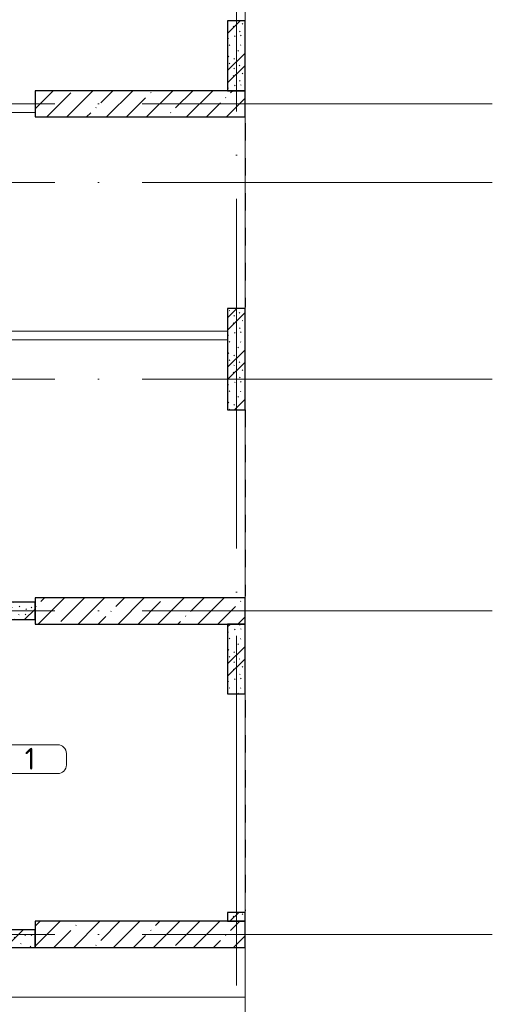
# Model space of a CAD drawing. Header units: millimetres. Extents: x -19737 to 100106, y -4436 to 96517.
# Tile 52 of 59: x 86835 to 92236, y 1950 to 13213. Entities that reach past the tile are written whole.
import ezdxf

# ---------------------------------------------------------------- set-up
doc = ezdxf.new("R2010")
doc.units = ezdxf.units.MM
for name, pattern in [('3_ Штрих_ 1 х 1 мм', [400, 200, -200]), ('ADSK_Линия сетки', [5000, 4000, -500, 0, -500]), ('ADSK_Штриховая_ш3 п1_5', [900, 600, -300])]:
    doc.linetypes.add(name, pattern=pattern)
for name, color, linetype, lineweight in [('A-AREA-____-IDEN', 7, 'Continuous', 9), ('A-FLOR-____-OTLN', 7, 'Continuous', 18), ('A-WALL-____-MCUT', 7, 'Continuous', 40), ('A-WALL-____-PATT', 7, 'Continuous', 40), ('I-WALL-____-MCUT', 7, 'Continuous', 40), ('I-WALL-____-OTLN', 7, 'Continuous', 18), ('S-COLS-____-MCUT', 7, 'Continuous', 40), ('S-COLS-____-OTLN', 7, 'Continuous', 18), ('S-GRID-____-OTLN', 7, 'Continuous', 9)]:
    doc.layers.add(name, color=color, linetype=linetype, lineweight=lineweight)
doc.layers.add('A-AREA-____-OTLN', color=4, linetype='ADSK_Штриховая_ш3 п1_5', lineweight=40, true_color=0x00ffff)
doc.styles.add('GOST Common_2', font='GOST_Common.ttf', dxfattribs={"height": 250})
pattern_1 = [(135, (300.56, 377.28), (-565.6854, 6e-14), [10, -790]), (135, (349.8, 474.73), (-565.6854, 6e-14), [10, -790]), (135, (423.93, 473.06), (-565.6854, 6e-14), [10, -790]), (135, (229.92, 447.9), (-565.6854, 6e-14), [10, -790]), (135, (155.08, 447.9), (-565.6854, 6e-14), [10, -790]), (135, (114.9, 369.03), (-565.6854, 6e-14), [10, -790]), (135, (132.43, 285.8), (-565.6854, 6e-14), [10, -790]), (135, (214.66, 322), (-565.6854, 6e-14), [10, -790]), (135, (198.16, 261.88), (-565.6854, 6e-14), [10, -790]), (135, (45.2, 272.9), (-565.6854, 6e-14), [10, -790]), (135, (42.32, 336.16), (-565.6854, 6e-14), [10, -790]), (135, (92.26, 192.24), (-565.6854, 6e-14), [10, -790]), (135, (7.07, 149.2), (-565.6854, 6e-14), [10, -790]), (135, (80.6, 95.1), (-565.6854, 6e-14), [10, -790]), (135, (79.53, 36.94), (-565.6854, 6e-14), [10, -790]), (135, (153.87, 74.56), (-565.6854, 6e-14), [10, -790]), (135, (228.35, 124.8), (-565.6854, 6e-14), [10, -790]), (135, (279.75, 180.4), (-565.6854, 6e-14), [10, -790]), (135, (282.9, 31.63), (-565.6854, 6e-14), [10, -790]), (135, (377.38, 53.45), (-565.6854, 6e-14), [10, -790]), (135, (352.28, 102.7), (-565.6854, 6e-14), [10, -790]), (135, (354.05, 0), (-565.6854, 6e-14), [10, -790]), (135, (553.23, 16.45), (-565.6854, 6e-14), [10, -790]), (135, (542.38, 63.45), (-565.6854, 6e-14), [10, -790]), (135, (536.58, 239.3), (-565.6854, 6e-14), [10, -790]), (135, (475.85, 203.9), (-565.6854, 6e-14), [10, -790]), (135, (475.85, 316.54), (-565.6854, 6e-14), [10, -790]), (135, (520.8, 408.7), (-565.6854, 6e-14), [10, -790]), (135, (551.1, 470.8), (-565.6854, 6e-14), [10, -790]), (135, (235.25, 537.93), (-565.6854, 6e-14), [10, -790]), (135, (407.25, 547.65), (-565.6854, 6e-14), [10, -790]), (135, (94.5, 558.6), (-565.6854, 6e-14), [10, -790]), (135, (46.4, 532.3), (-565.6854, 6e-14), [10, -790]), (135, (85.56, 465.04), (-565.6854, 6e-14), [10, -790]), (135, (355.53, 181.14), (-565.6854, 6e-14), [10, -790]), (135, (362.23, 243.6), (-565.6854, 6e-14), [10, -790]), (135, (413.45, 344.1), (-565.6854, 6e-14), [10, -790]), (135, (286.3, 273.25), (-565.6854, 6e-14), [10, -790]), (135, (423.02, 263.72), (-565.6854, 6e-14), [10, -790]), (135, (162.94, 190.2), (-565.6854, 6e-14), [10, -790]), (135, (470.25, 120.93), (-565.6854, 6e-14), [10, -790]), (135, (484.48, 9.78), (-565.6854, 6e-14), [10, -790]), (45, (0, 212.13), (-565.6854, 0), []), (45, (212.13, 0), (-565.6854, 0), []), (45, (353.55, 0), (-565.6854, 0), []), (45, (0, 353.55), (-565.6854, 0), [])]
pattern_2 = [(45, (0, 0), (-228.0985, 228.0985), []), (45, (228.1, 0), (-228.0985, 228.0985), [403.225, -80.645, 6.706, -73.939])]

# ---------------------------------------------------------------- blocks, each defined once
blk = doc.blocks.new('Наметкина 10_РД_АР_К4_отсоединено_rvt-1-02_К4')
at = {"layer": 'A-WALL-____-PATT', "lineweight": 5, "true_color": 0xcccccc}
h = blk.add_hatch(dxfattribs=at)
h.set_pattern_fill('FP_19', color=254, style=0, pattern_type=2)
h.set_pattern_definition(pattern_1)
h.paths.add_polyline_path([(108005, 12400), (108005, 13200), (107805, 13200), (107805, 12400)])
h = blk.add_hatch(dxfattribs=at)
h.set_pattern_fill('FP_19', color=254, style=0, pattern_type=2)
h.set_pattern_definition(pattern_1)
h.paths.add_polyline_path([(108005, 8750), (108005, 9910), (107805, 9910), (107805, 8750)])
h = blk.add_hatch(dxfattribs=at)
h.set_pattern_fill('FP_19', color=254, style=0, pattern_type=2)
h.set_pattern_definition(pattern_1)
h.paths.add_polyline_path([(105605, 6350), (105605, 6550), (99805, 6550), (99805, 6350), (102968, 6350)])
h = blk.add_hatch(dxfattribs=at)
h.set_pattern_fill('FP_19', color=254, style=0, pattern_type=2)
h.set_pattern_definition(pattern_1)
h.paths.add_polyline_path([(108005, 5500), (108005, 6300), (107805, 6300), (107805, 5500)])
h = blk.add_hatch(dxfattribs=at)
h.set_pattern_fill('FP_19', color=254, style=0, pattern_type=2)
h.set_pattern_definition(pattern_1)
h.paths.add_polyline_path([(108005, 2900), (108005, 3000), (107805, 3000), (107805, 2900)])
h = blk.add_hatch(dxfattribs=at)
h.set_pattern_fill('FP_19', color=254, style=0, pattern_type=2)
h.set_pattern_definition(pattern_1)
h.paths.add_polyline_path([(105605, 2600), (105605, 2800), (104155, 2800), (104155, 2600)])
at = {"layer": 'S-COLS-____-OTLN', "lineweight": 5, "true_color": 0xcccccc}
h = blk.add_hatch(dxfattribs=at)
h.set_pattern_fill('FP_20', color=254, style=0, pattern_type=2)
h.set_pattern_definition(pattern_2)
h.paths.add_polyline_path([(108005, 12100), (108005, 12400), (105605, 12400), (105605, 12100)])
h = blk.add_hatch(dxfattribs=at)
h.set_pattern_fill('FP_20', color=254, style=0, pattern_type=2)
h.set_pattern_definition(pattern_2)
h.paths.add_polyline_path([(108005, 6300), (108005, 6600), (105605, 6600), (105605, 6300)])
h = blk.add_hatch(dxfattribs=at)
h.set_pattern_fill('FP_20', color=254, style=0, pattern_type=2)
h.set_pattern_definition(pattern_2)
h.paths.add_polyline_path([(108005, 2600), (108005, 2900), (105605, 2900), (105605, 2600)])
at = {"layer": 'A-AREA-____-OTLN', "color": 7, "linetype": '3_ Штрих_ 1 х 1 мм', "lineweight": 30, "true_color": 0xccffff}
for p, q in [((108005, 12030), (108005, 9925)), ((108005, 8750), (108005, 6620)), ((108005, 5430), (108005, 3020))]:
    blk.add_line(p, q, dxfattribs=at)
at = {"layer": 'A-FLOR-____-OTLN', "color": 254, "lineweight": 13, "true_color": 0xcccccc}
for p, q in [((108005, 13200), (108005, 15350)), ((108005, 9910), (108005, 12100)), ((108005, 6600), (108005, 8750)), ((108005, 3000), (108005, 5500)), ((108005, 2030), (108005, 2600)), ((101675, 2030), (108005, 2030)), ((108005, 1330), (108005, 2030))]:
    blk.add_line(p, q, dxfattribs=at)
at = {"layer": 'A-WALL-____-MCUT', "color": 254, "lineweight": 30, "true_color": 0xcccccc}
for p, q in [((108005, 13200), (107805, 13200)), ((107805, 13200), (107805, 12400)), ((108005, 12400), (108005, 13200)), ((107805, 12400), (108005, 12400)), ((108005, 9910), (107805, 9910)), ((107805, 9910), (107805, 8750)), ((108005, 8750), (108005, 9910)), ((107805, 8750), (108005, 8750)), ((108005, 6300), (107805, 6300)), ((107805, 6300), (107805, 5500)), ((108005, 5500), (108005, 6300)), ((107805, 5500), (108005, 5500)), ((108005, 3000), (107805, 3000)), ((107805, 3000), (107805, 2900)), ((108005, 2900), (108005, 3000)), ((107805, 2900), (108005, 2900))]:
    blk.add_line(p, q, dxfattribs=at)
at = {"layer": 'I-WALL-____-MCUT', "color": 254, "lineweight": 30, "true_color": 0xcccccc}
for p, q in [((105605, 6550), (99805, 6550)), ((105605, 6350), (105605, 6550)), ((99805, 6350), (105605, 6350)), ((105605, 2800), (104155, 2800)), ((105605, 2600), (105605, 2800)), ((104155, 2600), (105605, 2600))]:
    blk.add_line(p, q, dxfattribs=at)
at = {"layer": 'I-WALL-____-OTLN', "color": 254, "lineweight": 13, "true_color": 0xcccccc}
for p, q in [((102905, 12250), (105605, 12250)), ((105605, 12150), (101605, 12150)), ((101605, 9650), (107805, 9650)), ((107805, 9550), (101405, 9550))]:
    blk.add_line(p, q, dxfattribs=at)
at = {"layer": 'S-COLS-____-MCUT', "color": 254, "lineweight": 30, "true_color": 0xcccccc}
for p, q in [((108005, 12400), (105605, 12400)), ((105605, 12400), (105605, 12100)), ((108005, 12100), (108005, 12400)), ((105605, 12100), (108005, 12100)), ((108005, 6600), (105605, 6600)), ((105605, 6600), (105605, 6300)), ((108005, 6300), (108005, 6600)), ((105605, 6300), (108005, 6300)), ((108005, 2900), (105605, 2900)), ((105605, 2900), (105605, 2600)), ((108005, 2600), (108005, 2900)), ((105605, 2600), (108005, 2600))]:
    blk.add_line(p, q, dxfattribs=at)
blk = doc.blocks.new('Марка помещения 2 - Марка помещения 2-1605974-02_К4')
at = {"layer": 'A-AREA-____-IDEN', "color": 253, "true_color": 0xaaaaaa}
for p, q in [((-1.797, 0.841), (1.569, 0.841)), ((-2.297, -0.309), (-2.297, 0.341)), ((2.069, 0.341), (2.069, -0.309)), ((1.569, -0.809), (-1.797, -0.809))]:
    blk.add_line(p, q, dxfattribs=at)
for centre, start, end in [((-1.797, 0.341), 90, 180), ((1.569, 0.341), 0, 90), ((-1.797, -0.309), 180, 270), ((1.569, -0.309), 270, 360)]:
    blk.add_arc(centre, 0.5, start, end, dxfattribs=at)

msp = doc.modelspace()

# ---------------------------------------------------------------- linework, layer by layer
at = {"layer": 'S-GRID-____-OTLN', "color": 253, "linetype": 'ADSK_Линия сетки', "true_color": 0xaaaaaa}
for p, q in [((89311.2, -2836.1), (89311.2, 27708.6)), ((92235.8, 12250), (63313.3, 12250)), ((92235.8, 11350), (62223, 11350)), ((92235.8, 9100), (62223, 9100)), ((92235.8, 6450), (62223, 6450)), ((92235.8, 2750), (62223, 2750))]:
    msp.add_line(p, q, dxfattribs=at)

# ---------------------------------------------------------------- block references
at = {"lineweight": 5}
msp.add_blockref('Наметкина 10_РД_АР_К4_отсоединено_rvt-1-02_К4', (-18594.1, 0), dxfattribs=at)
at = {"layer": 'A-AREA-____-IDEN', "color": 253, "true_color": 0xaaaaaa, "xscale": 199.9999999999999, "yscale": 199.9999999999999, "zscale": 199.9999999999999}
msp.add_blockref('Марка помещения 2 - Марка помещения 2-1605974-02_К4', (86956, 4750.2), dxfattribs=at)

# ---------------------------------------------------------------- texts
at = {"layer": 'A-AREA-____-IDEN', "color": 253, "true_color": 0xaaaaaa, "insert": (86893.5, 4884), "char_height": 250, "width": 160.337, "attachment_point": 1, "style": 'GOST Common_2'}
msp.add_mtext('\\fGOST Common|b0|i0|c204|p34|;1', dxfattribs=at)

doc.saveas('drawing.dxf')
